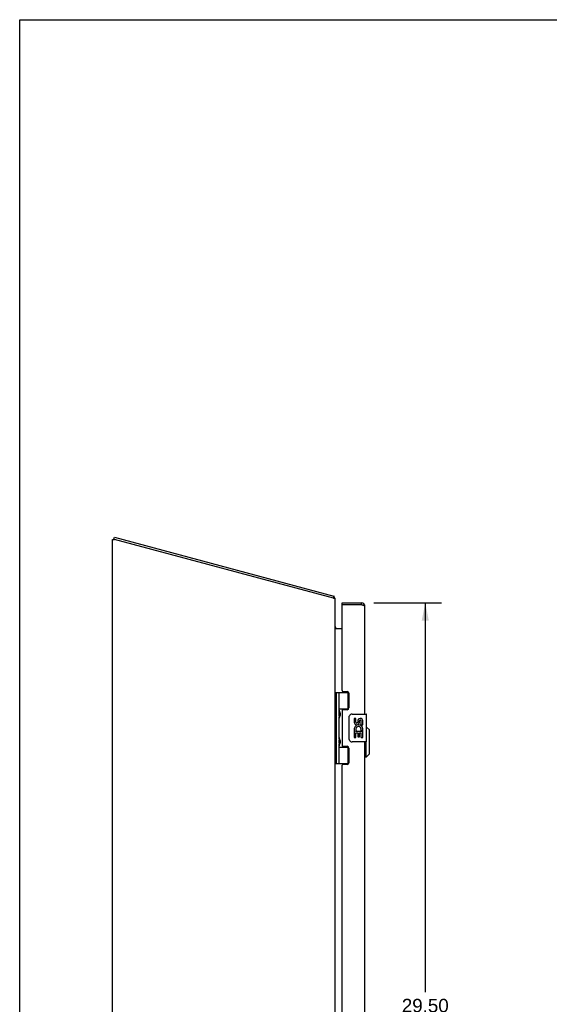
# Model space of a CAD drawing. Header units: inches. Extents: x 0 to 109, y 0 to 71.
# Tile 4 of 7: x 0 to 19, y 35 to 71. Entities that reach past the tile are written whole.
import ezdxf

# ---------------------------------------------------------------- set-up
doc = ezdxf.new("R2010")
doc.units = ezdxf.units.IN
doc.header["$LTSCALE"] = 6.015385
doc.header["$MEASUREMENT"] = 0
doc.layers.get('0').update_dxf_attribs({"linetype": 'CONTINUOUS'})
doc.layers.add('02___PRT_ALL_AXES', color=7, linetype='CONTINUOUS')
doc.layers.add('DIMENSIONS', color=7, linetype='CONTINUOUS')
doc.styles.get("Standard").update_dxf_attribs({"font": 'arial.ttf'})
doc.dimstyles.new('DIMSTYLE_1', dxfattribs={"dimtxt": 0.482517, "dimasz": 0.643357, "dimexe": 0.09, "dimexo": 0.07, "dimgap": 0.0375, "dimtad": 0, "dimtih": 1, "dimtoh": 1, "dimzin": 4, "dimdsep": 46, "dimtxsty": 'Standard', "dimblk": '_FILLED', "dimblk1": '_FILLED', "dimblk2": '_FILLED', "dimcen": 0.09, "dimazin": 1, "dimtfac": 1, "dimtofl": 0, "dimtmove": 0, "dimatfit": 3, "dimldrblk": '_FILLED', "dimfxl": 1, "dimtolj": 1, "dimtzin": 4, "dimarcsym": 0})

# ---------------------------------------------------------------- blocks, each defined once
blk = doc.blocks.new('_FILLED')
at = {"color": 0, "linetype": 'ByBlock'}
blk.add_solid([(0, 0), (-1, 0.2), (-1, -0.2)], dxfattribs=at)
blk = doc.blocks.new('*D10')
at = {"layer": 'DIMENSIONS', "color": 2, "linetype": 'Continuous'}
for p, q in [((12.726, 49.815), (15.156, 49.815)), ((14.577, 49.815), (14.577, 35.822)), ((14.577, 20.315), (14.577, 34.133)), ((12.726, 20.315), (15.156, 20.315))]:
    blk.add_line(p, q, dxfattribs=at)
at = {"layer": 'DIMENSIONS', "color": 2, "linetype": 'Continuous', "xscale": 0.6433566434, "yscale": 0.6433566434, "zscale": 0.6433566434}
for p, rotation in [((14.577, 49.815), 90), ((14.577, 20.315), 270)]:
    blk.add_blockref('_FILLED', p, dxfattribs=dict(at, rotation=rotation))
at = {"layer": 'DIMENSIONS', "color": 2, "linetype": 'Continuous', "insert": (14.577, 35.581), "char_height": 0.4825, "width": 2.01976, "attachment_point": 2, "line_spacing_factor": 0.9}
blk.add_mtext('29.50\\PDOOR', dxfattribs=at)

msp = doc.modelspace()

# ---------------------------------------------------------------- linework, layer by layer
at = {"color": 7, "linetype": 'Continuous'}
for p, q in [((0, 0), (0, 70.769)), ((0, 70.769), (109.371, 70.769)), ((3.384, 52.099), (3.403, 52.171)), ((3.407, 52.093), (3.384, 52.099)), ((11.274, 49.985), (11.293, 50.057)), ((11.305, 50.025), (11.279, 50.003)), ((11.585, 49.74), (11.585, 49.815)), ((11.6, 49.74), (11.585, 49.74)), ((12.275, 49.815), (12.275, 49.74)), ((11.342, 44.036), (11.342, 46.595)), ((11.342, 46.595), (11.826, 46.595)), ((11.382, 44.036), (11.382, 46.595)), ((11.48, 45.898), (11.48, 46.595)), ((11.795, 46.595), (11.795, 46.004)), ((11.48, 46.004), (11.827, 46.004)), ((11.337, 45.937), (11.342, 45.938)), ((11.337, 45.678), (11.342, 45.678)), ((11.48, 44.914), (11.48, 45.717)), ((11.491, 45.708), (11.49, 45.705)), ((11.493, 45.712), (11.491, 45.708)), ((11.492, 45.905), (11.493, 45.902)), ((11.493, 45.902), (11.495, 45.898)), ((11.494, 45.715), (11.493, 45.712)), ((11.496, 45.719), (11.494, 45.715)), ((11.495, 45.898), (11.496, 45.894)), ((11.496, 45.894), (11.503, 45.878)), ((11.496, 45.878), (11.496, 45.879)), ((11.496, 45.878), (11.496, 45.738)), ((11.496, 45.737), (11.496, 45.738)), ((11.496, 45.737), (11.496, 45.737)), ((11.499, 45.727), (11.496, 45.719)), ((11.502, 45.735), (11.499, 45.727)), ((11.505, 45.741), (11.502, 45.735)), ((11.503, 45.878), (11.505, 45.874)), ((11.505, 45.874), (11.506, 45.87)), ((11.509, 45.752), (11.507, 45.747)), ((11.769, 45.995), (11.82, 45.995)), ((11.845, 44.915), (11.845, 45.715)), ((11.945, 45.815), (12.455, 45.815)), ((12.47, 44.83), (12.47, 45.8)), ((12.568, 45.248), (12.47, 45.345)), ((11.337, 44.953), (11.342, 44.953)), ((12.568, 44.382), (12.568, 45.248)), ((11.337, 44.694), (11.342, 44.693)), ((11.48, 44.036), (11.48, 44.733)), ((11.48, 44.626), (11.827, 44.626)), ((11.491, 44.724), (11.49, 44.72)), ((11.491, 44.923), (11.493, 44.919)), ((11.493, 44.727), (11.491, 44.724)), ((11.493, 44.919), (11.494, 44.916)), ((11.494, 44.731), (11.493, 44.727)), ((11.496, 44.735), (11.494, 44.731)), ((11.496, 44.91), (11.503, 44.894)), ((11.496, 44.894), (11.496, 44.894)), ((11.496, 44.894), (11.496, 44.753)), ((11.496, 44.753), (11.496, 44.753)), ((11.496, 44.753), (11.496, 44.752)), ((11.499, 44.742), (11.496, 44.735)), ((11.501, 44.749), (11.499, 44.742)), ((11.504, 44.755), (11.501, 44.749)), ((11.503, 44.894), (11.505, 44.89)), ((11.506, 44.759), (11.504, 44.755)), ((11.505, 44.89), (11.506, 44.886)), ((11.507, 44.763), (11.506, 44.759)), ((11.509, 44.767), (11.507, 44.763)), ((11.82, 44.635), (11.769, 44.635)), ((11.795, 44.626), (11.795, 44.036)), ((12.455, 44.815), (11.945, 44.815)), ((12.45, 44.264), (12.45, 44.815)), ((12.45, 44.264), (12.41, 44.264)), ((12.568, 44.382), (12.45, 44.264)), ((11.342, 44.036), (11.826, 44.036))]:
    msp.add_line(p, q, dxfattribs=at)
at = {"color": 3, "linetype": 'Continuous'}
for p, q in [((3.337, 20.14), (3.337, 52.091)), ((3.337, 52.091), (3.412, 52.091)), ((3.403, 52.171), (11.293, 50.057)), ((11.277, 49.984), (3.412, 52.091)), ((11.277, 49.984), (11.337, 49.984)), ((11.337, 20.14), (11.337, 49.984)), ((11.585, 49.815), (12.275, 49.815)), ((11.585, 46.657), (11.585, 49.725)), ((12.275, 49.74), (11.6, 49.74)), ((12.41, 45.815), (12.41, 49.68)), ((11.353, 48.89), (11.585, 48.89)), ((11.616, 46.626), (11.772, 46.626)), ((11.835, 46.563), (11.835, 46.036)), ((11.585, 45.942), (11.585, 44.689)), ((11.772, 45.973), (11.616, 45.973)), ((11.616, 44.658), (11.772, 44.658)), ((11.835, 44.595), (11.835, 44.068)), ((12.41, 25.315), (12.41, 44.815)), ((11.585, 26.157), (11.585, 43.974)), ((11.772, 44.005), (11.616, 44.005))]:
    msp.add_line(p, q, dxfattribs=at)
for points in [[(11.301, 50.039), (11.3, 50.043), (11.3, 50.045), (11.299, 50.047), (11.299, 50.048), (11.298, 50.05), (11.298, 50.052), (11.297, 50.053), (11.297, 50.054), (11.296, 50.055), (11.295, 50.056), (11.294, 50.057), (11.294, 50.057), (11.293, 50.057)], [(11.305, 50.025), (11.305, 50.026), (11.304, 50.027), (11.303, 50.029), (11.302, 50.031), (11.302, 50.032), (11.301, 50.034), (11.301, 50.037), (11.301, 50.039)], [(12.31, 49.73), (12.301, 49.733), (12.293, 49.735), (12.275, 49.74)], [(12.41, 49.68), (12.41, 49.683), (12.409, 49.685), (12.408, 49.688), (12.406, 49.69), (12.403, 49.693), (12.4, 49.695), (12.396, 49.698), (12.392, 49.7), (12.387, 49.703), (12.382, 49.705), (12.377, 49.708), (12.371, 49.71), (12.364, 49.713), (12.357, 49.715), (12.35, 49.718), (12.343, 49.72), (12.335, 49.723), (12.327, 49.725), (12.319, 49.728), (12.31, 49.73)], [(11.353, 48.89), (11.353, 48.891), (11.353, 48.893), (11.353, 48.894), (11.353, 48.895), (11.352, 48.897), (11.352, 48.898), (11.351, 48.9), (11.35, 48.901), (11.349, 48.902), (11.348, 48.904), (11.347, 48.905), (11.345, 48.906), (11.344, 48.907), (11.343, 48.909), (11.342, 48.91), (11.34, 48.911), (11.339, 48.912), (11.339, 48.914), (11.338, 48.915), (11.338, 48.916), (11.337, 48.917), (11.337, 48.918)], [(11.353, 48.917), (11.353, 48.916), (11.353, 48.916), (11.353, 48.915), (11.353, 48.915), (11.353, 48.914), (11.352, 48.913), (11.351, 48.912), (11.351, 48.911), (11.35, 48.91), (11.349, 48.909), (11.348, 48.908), (11.346, 48.906)]]:
    msp.add_lwpolyline(points, dxfattribs=at)
at = {"color": 7, "linetype": 'Continuous'}
for points in [[(11.48, 45.953), (11.48, 45.952), (11.48, 45.951), (11.48, 45.95), (11.48, 45.949), (11.48, 45.948), (11.48, 45.947), (11.48, 45.946), (11.481, 45.945), (11.481, 45.944), (11.481, 45.943), (11.481, 45.942), (11.481, 45.941), (11.481, 45.94), (11.482, 45.939), (11.482, 45.938), (11.482, 45.936), (11.482, 45.935), (11.483, 45.934), (11.483, 45.933), (11.483, 45.931), (11.484, 45.93), (11.484, 45.929), (11.485, 45.927), (11.485, 45.926), (11.485, 45.924), (11.486, 45.923), (11.486, 45.921), (11.487, 45.92), (11.487, 45.918), (11.488, 45.917), (11.488, 45.915), (11.489, 45.914), (11.49, 45.912), (11.49, 45.91), (11.491, 45.909), (11.492, 45.905)], [(11.49, 45.705), (11.49, 45.703), (11.489, 45.701), (11.488, 45.7), (11.488, 45.698), (11.487, 45.697), (11.487, 45.695), (11.486, 45.694), (11.486, 45.692), (11.485, 45.691), (11.485, 45.689), (11.485, 45.688), (11.484, 45.687), (11.484, 45.685), (11.483, 45.684), (11.483, 45.683), (11.483, 45.681), (11.482, 45.68), (11.482, 45.679), (11.482, 45.678), (11.482, 45.676), (11.481, 45.675), (11.481, 45.674), (11.481, 45.673), (11.481, 45.672), (11.481, 45.671), (11.481, 45.67), (11.48, 45.669), (11.48, 45.668), (11.48, 45.667), (11.48, 45.666), (11.48, 45.665), (11.48, 45.664), (11.48, 45.663), (11.48, 45.662)], [(11.507, 45.747), (11.506, 45.743), (11.505, 45.741)], [(11.506, 45.87), (11.508, 45.866), (11.509, 45.864), (11.51, 45.861), (11.51, 45.859), (11.511, 45.857), (11.512, 45.855), (11.512, 45.853), (11.513, 45.852), (11.514, 45.85), (11.514, 45.848), (11.515, 45.846), (11.515, 45.844), (11.516, 45.843), (11.516, 45.841), (11.517, 45.839), (11.517, 45.838), (11.518, 45.836), (11.518, 45.834), (11.519, 45.833), (11.519, 45.831), (11.519, 45.83), (11.519, 45.829), (11.52, 45.827), (11.52, 45.826), (11.52, 45.824), (11.52, 45.823), (11.521, 45.822), (11.521, 45.82), (11.521, 45.819), (11.521, 45.818), (11.521, 45.816), (11.521, 45.815), (11.521, 45.814), (11.521, 45.813), (11.521, 45.811), (11.522, 45.81), (11.522, 45.809), (11.522, 45.808), (11.522, 45.806), (11.522, 45.805), (11.521, 45.804), (11.521, 45.803), (11.521, 45.801), (11.521, 45.8), (11.521, 45.799), (11.521, 45.797), (11.521, 45.796), (11.521, 45.795), (11.521, 45.794), (11.52, 45.792), (11.52, 45.791), (11.52, 45.789), (11.52, 45.788), (11.519, 45.787), (11.519, 45.785), (11.519, 45.784), (11.519, 45.782), (11.518, 45.781), (11.518, 45.779), (11.517, 45.778), (11.517, 45.776), (11.516, 45.774), (11.516, 45.773), (11.515, 45.771), (11.515, 45.769), (11.514, 45.767), (11.514, 45.765), (11.513, 45.764), (11.512, 45.762), (11.512, 45.76), (11.511, 45.758), (11.51, 45.756), (11.51, 45.754), (11.509, 45.752)], [(11.845, 45.715), (11.845, 45.722), (11.846, 45.728), (11.847, 45.734), (11.848, 45.74), (11.85, 45.746), (11.852, 45.752)], [(11.48, 44.969), (11.48, 44.968), (11.48, 44.967), (11.48, 44.966), (11.48, 44.965), (11.48, 44.964), (11.48, 44.963), (11.48, 44.962), (11.481, 44.961), (11.481, 44.96), (11.481, 44.959), (11.481, 44.958), (11.481, 44.957), (11.481, 44.956), (11.482, 44.954), (11.482, 44.953), (11.482, 44.952), (11.482, 44.951), (11.483, 44.95), (11.483, 44.948), (11.483, 44.947), (11.484, 44.946), (11.484, 44.944), (11.485, 44.943), (11.485, 44.942), (11.485, 44.94), (11.486, 44.939), (11.486, 44.937), (11.487, 44.936), (11.487, 44.934), (11.488, 44.933), (11.488, 44.931), (11.489, 44.929), (11.49, 44.928), (11.49, 44.926), (11.491, 44.923)], [(11.49, 44.72), (11.49, 44.719), (11.489, 44.717), (11.488, 44.716), (11.488, 44.714), (11.487, 44.712), (11.487, 44.711), (11.486, 44.709), (11.486, 44.708), (11.485, 44.706), (11.485, 44.705), (11.485, 44.704), (11.484, 44.702), (11.484, 44.701), (11.483, 44.7), (11.483, 44.698), (11.483, 44.697), (11.482, 44.696), (11.482, 44.695), (11.482, 44.693), (11.482, 44.692), (11.481, 44.691), (11.481, 44.69), (11.481, 44.689), (11.481, 44.688), (11.481, 44.687), (11.481, 44.685), (11.48, 44.684), (11.48, 44.683), (11.48, 44.682), (11.48, 44.681), (11.48, 44.68), (11.48, 44.68), (11.48, 44.679), (11.48, 44.678)], [(11.494, 44.916), (11.495, 44.914), (11.496, 44.91)], [(11.506, 44.886), (11.508, 44.881), (11.509, 44.879), (11.51, 44.877), (11.51, 44.875), (11.511, 44.873), (11.512, 44.871), (11.512, 44.869), (11.513, 44.867), (11.514, 44.865), (11.514, 44.864), (11.515, 44.862), (11.515, 44.86), (11.516, 44.858), (11.516, 44.857), (11.517, 44.855), (11.517, 44.853), (11.518, 44.852), (11.518, 44.85), (11.519, 44.849), (11.519, 44.847), (11.519, 44.846), (11.519, 44.844), (11.52, 44.843), (11.52, 44.841), (11.52, 44.84), (11.52, 44.839), (11.521, 44.837), (11.521, 44.836), (11.521, 44.835), (11.521, 44.833), (11.521, 44.832), (11.521, 44.831), (11.521, 44.83), (11.521, 44.828), (11.521, 44.827), (11.522, 44.826), (11.522, 44.825), (11.522, 44.823), (11.522, 44.822), (11.522, 44.821), (11.521, 44.82), (11.521, 44.818), (11.521, 44.817), (11.521, 44.816), (11.521, 44.814), (11.521, 44.813), (11.521, 44.812), (11.521, 44.811), (11.521, 44.809), (11.52, 44.808), (11.52, 44.807), (11.52, 44.805), (11.52, 44.804), (11.519, 44.802), (11.519, 44.801), (11.519, 44.799), (11.519, 44.798), (11.518, 44.796), (11.518, 44.795), (11.517, 44.793), (11.517, 44.792), (11.516, 44.79), (11.516, 44.788), (11.515, 44.787), (11.515, 44.785), (11.514, 44.783), (11.514, 44.781), (11.513, 44.779), (11.512, 44.777), (11.512, 44.775), (11.511, 44.773), (11.51, 44.771), (11.51, 44.769), (11.509, 44.767)], [(11.852, 44.879), (11.85, 44.885), (11.848, 44.891), (11.847, 44.897), (11.846, 44.903), (11.845, 44.909), (11.845, 44.915)]]:
    msp.add_lwpolyline(points, dxfattribs=at)
at = {"color": 3, "linetype": 'Continuous'}
for centre, radius, start, end in [((11.192, 49.934), 0.145, 20.0472, 38.6719), ((11.6, 49.725), 0.015, 90, 180), ((12.275, 49.68), 0.135, 0, 90), ((11.407, 48.96), 0.07, 180, 270), ((11.616, 46.657), 0.031, 180, 270), ((11.772, 46.563), 0.063, 0, 90), ((11.772, 46.036), 0.063, 270, 360), ((11.616, 45.942), 0.031, 90, 180), ((11.616, 44.689), 0.031, 180, 270), ((11.772, 44.595), 0.063, 0, 90), ((11.616, 43.974), 0.031, 90, 180), ((11.772, 44.068), 0.063, 270, 360)]:
    msp.add_arc(centre, radius, start, end, dxfattribs=at)
at = {"color": 7, "linetype": 'Continuous'}
for centre, radius, start, end in [((12.275, 49.68), 0.06, 58.2145, 90), ((11.406, 45.878), 0.09, 0.672, 34.9249), ((11.406, 45.738), 0.09, 325.0751, 359.328), ((11.945, 45.715), 0.1, 90, 158.7946), ((12.455, 45.8), 0.015, 0, 90), ((11.406, 44.893), 0.09, 0.672, 34.9249), ((11.406, 44.753), 0.09, 325.0751, 359.328), ((11.945, 44.915), 0.1, 201.205, 270), ((12.455, 44.83), 0.015, 270, 360)]:
    msp.add_arc(centre, radius, start, end, dxfattribs=at)
for centre in [(11.575, 45.808), (11.575, 44.823)]:
    msp.add_ellipse(centre, major_axis=(0, 0.188), ratio=0.57735, start_param=1.066602, end_param=2.074991, dxfattribs=at)
at = {"layer": '02___PRT_ALL_AXES', "color": 7, "linetype": 'Continuous'}
for p, q in [((11.769, 45.995), (11.769, 45.973)), ((12.02, 45.661), (12.02, 45.525)), ((12.083, 45.661), (12.02, 45.661)), ((12.083, 45.525), (12.083, 45.661)), ((12.148, 45.587), (12.149, 45.518)), ((12.209, 45.525), (12.209, 45.567)), ((12.272, 45.431), (12.272, 45.567)), ((12.272, 45.431), (12.333, 45.431)), ((12.333, 45.431), (12.333, 45.587)), ((12.333, 45.247), (12.333, 45.3)), ((12.02, 45.2), (12.02, 44.97)), ((12.039, 45.2), (12.02, 45.2)), ((12.02, 44.97), (12.083, 44.97)), ((12.073, 45.2), (12.101, 45.219)), ((12.073, 45.2), (12.333, 45.2)), ((12.083, 44.97), (12.083, 45.137)), ((12.083, 45.137), (12.148, 45.137)), ((12.148, 45.137), (12.148, 45.001)), ((12.148, 45.001), (12.209, 45.001)), ((12.209, 45.001), (12.209, 45.137)), ((12.209, 45.137), (12.272, 45.137)), ((12.264, 45.236), (12.322, 45.211)), ((12.272, 44.97), (12.272, 45.137)), ((12.272, 44.97), (12.333, 44.97)), ((12.333, 44.97), (12.333, 45.2)), ((11.769, 44.658), (11.769, 44.635))]:
    msp.add_line(p, q, dxfattribs=at)
for centre, radius, start, end in [((12.241, 45.567), 0.0943, 71.7267, 167.4338), ((12.241, 45.567), 0.0943, 12.5402, 71.701), ((12.115, 45.525), 0.0943, 180, 360), ((12.174, 45.273), 0.154, 161.4199, 206.1963), ((12.178, 45.273), 0.157, 9.7031, 161.8791), ((12.115, 45.525), 0.0314, 180, 261.2295), ((12.178, 45.273), 0.0943, 336.5966, 215.1122), ((12.114, 45.53), 0.0362, 263.4285, 341.7628), ((12.241, 45.567), 0.0314, 0, 180.0485), ((12.178, 45.273), 0.157, 205.737, 207.8532), ((12.178, 45.273), 0.157, 336.5966, 350.2969)]:
    msp.add_arc(centre, radius, start, end, dxfattribs=at)

# ---------------------------------------------------------------- dimensions: what is measured, and where the dimension line sits
at = {"layer": 'DIMENSIONS', "color": 2, "linetype": 'Continuous'}
dim = msp.add_linear_dim(base=(14.577, 20.315), p1=(12.656, 49.815), p2=(12.656, 20.315), angle=270, text='<>\\PDOOR', dimstyle='DIMSTYLE_1', dxfattribs=at)
dim.commit()
dim.dimension.update_dxf_attribs({"geometry": '*D10', "text_midpoint": (14.577, 34.977), "dimtype": 160})

doc.saveas('drawing.dxf')
